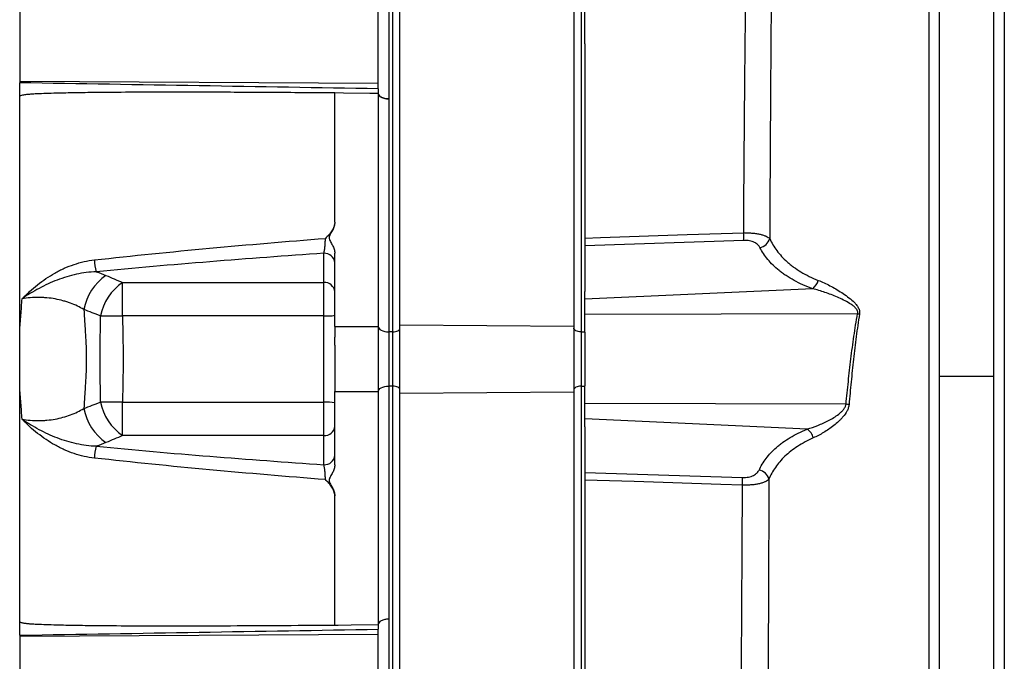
# Model space of a CAD drawing. Header units: millimetres. Extents: x 1593 to 4614, y 2291 to 3744.
# Tile 5 of 10: x 3723 to 4267, y 2777 to 3131. Entities that reach past the tile are written whole.
import ezdxf

# ---------------------------------------------------------------- set-up
doc = ezdxf.new("R2010")
doc.units = ezdxf.units.MM
doc.header["$LTSCALE"] = 2

msp = doc.modelspace()

# ---------------------------------------------------------------- linework, layer by layer
at = {"color": 7, "linetype": 'Continuous', "lineweight": 25}
for p, q in [((3933.05, 2962.52), (3933.05, 3351.52)), ((4029.05, 3350.68), (4029.05, 2961.68)), ((3927.05, 2958.63), (3927.05, 3347.63)), ((3929.05, 2958.63), (3929.05, 3347.63)), ((4033.05, 3347.63), (4033.05, 2958.63)), ((4231.05, 2934.11), (4231.05, 3318.33)), ((4261.05, 2934.11), (4261.05, 3318.33)), ((3921.05, 3095.65), (3921.05, 3225.7)), ((3723.05, 3220.98), (3723.05, 3096.91)), ((3926.84, 3219.07), (3926.84, 3087.2)), ((4035.05, 3117.67), (4035.05, 3188.59)), ((4035.05, 3117.67), (4035.05, 2980.99)), ((3921.05, 3095.65), (3723.05, 3096.91)), ((3723.05, 3096.91), (3723.05, 3096.12)), ((3921.05, 3092.8), (3921.05, 3095.65)), ((3723.05, 2797.95), (3723.05, 3089.31)), ((3897.05, 3019.17), (3897.05, 3090.51)), ((3921.05, 3090.2), (3921.05, 2961.63)), ((3926.84, 3087.2), (3926.84, 2958.64)), ((4122.85, 3009.1), (4035.05, 3006.2)), ((3891.05, 2985.9), (3891.05, 3001.98)), ((3897.05, 2961.63), (3897.05, 3002.05)), ((3779.83, 2985.9), (3891.05, 2985.9)), ((3779.83, 2967.42), (3779.83, 2985.9)), ((3891.05, 2967.42), (3891.05, 2985.9)), ((4160.97, 2982.45), (4035.05, 2976.74)), ((4035.05, 2976.74), (4035.05, 2980.99)), ((4035.05, 2968.21), (4035.05, 2976.74)), ((3891.05, 2967.42), (3779.83, 2967.42)), ((3891.05, 2919.84), (3891.05, 2967.42)), ((4185.76, 2968.62), (4035.05, 2968.21)), ((4035.05, 2958.49), (4035.05, 2968.21)), ((3897.05, 2961.63), (3921.05, 2961.63)), ((3921.05, 2961.63), (3921.05, 2925.63)), ((3926.84, 2958.64), (3926.84, 2928.63)), ((3926.84, 2958.64), (3927.05, 2958.63)), ((3927.05, 2928.63), (3927.05, 2958.63)), ((3929.05, 2958.63), (3927.05, 2958.63)), ((3929.05, 2928.63), (3929.05, 2958.63)), ((3933.05, 2962.52), (4029.05, 2961.68)), ((3933.05, 2924.74), (3933.05, 2962.52)), ((4029.05, 2961.68), (4029.05, 2925.58)), ((4033.05, 2958.63), (4033.05, 2928.63)), ((4033.05, 2958.63), (4035.05, 2958.63)), ((4035.05, 2958.49), (4035.05, 2928.77)), ((4231.05, 2934.11), (4261.05, 2934.11)), ((4231.05, 2526.41), (4231.05, 2934.11)), ((4261.05, 2425.69), (4261.05, 2934.11)), ((3897.05, 2925.63), (3921.05, 2925.63)), ((3897.05, 2885.22), (3897.05, 2925.63)), ((3921.05, 2925.63), (3921.05, 2797.07)), ((3926.84, 2928.63), (3926.84, 2800.07)), ((3926.84, 2928.63), (3927.05, 2928.63)), ((3929.05, 2928.63), (3927.05, 2928.63)), ((3927.05, 2539.63), (3927.05, 2928.63)), ((3929.05, 2539.63), (3929.05, 2928.63)), ((3933.05, 2924.74), (4029.05, 2925.58)), ((4029.05, 2925.58), (4029.05, 2536.58)), ((4033.05, 2928.63), (4035.05, 2928.63)), ((4033.05, 2928.63), (4033.05, 2539.63)), ((4035.05, 2919.05), (4035.05, 2928.77)), ((3933.05, 2535.74), (3933.05, 2924.74)), ((3779.83, 2901.36), (3779.83, 2919.84)), ((3779.83, 2919.84), (3891.05, 2919.84)), ((3891.05, 2901.36), (3891.05, 2919.84)), ((4179.36, 2918.66), (4035.05, 2919.05)), ((4035.05, 2910.53), (4035.05, 2919.05)), ((4157.94, 2904.95), (4035.05, 2910.53)), ((4035.05, 2906.27), (4035.05, 2910.53)), ((4035.05, 2906.27), (4035.05, 2769.59)), ((3891.05, 2901.36), (3779.83, 2901.36)), ((3891.05, 2885.28), (3891.05, 2901.36)), ((4035.05, 2881.06), (4122.2, 2878.19)), ((3897.05, 2796.75), (3897.05, 2868.09)), ((3926.84, 2800.06), (3926.84, 2668.19)), ((3921.05, 2791.61), (3723.05, 2790.35)), ((3723.05, 2791.15), (3723.05, 2790.35)), ((3723.05, 2790.35), (3723.05, 2666.29)), ((3921.05, 2791.61), (3921.05, 2794.46)), ((3921.05, 2661.56), (3921.05, 2791.61))]:
    msp.add_line(p, q, dxfattribs=at)
at = {"color": 7, "linetype": 'Continuous', "lineweight": 25, "flags": 128}
for points in [[(3921.05, 3090.2), (3920.13, 3090.21), (3916.47, 3090.26), (3901.84, 3090.45), (3897.05, 3090.51)], [(3921.05, 3090.2), (3921.16, 3089.63), (3921.48, 3089.08), (3922.02, 3088.57), (3922.73, 3088.12), (3923.61, 3087.74), (3924.61, 3087.46), (3925.7, 3087.28), (3926.84, 3087.2)], [(4035.05, 3010.44), (4043.71, 3010.72), (4091.63, 3012.29), (4122.85, 3013.31)], [(3921.05, 2961.63), (3921.16, 2961.06), (3921.49, 2960.51), (3922.02, 2960), (3922.73, 2959.55), (3923.61, 2959.18), (3924.61, 2958.89), (3925.7, 2958.71), (3926.84, 2958.64)], [(3929.05, 2958.63), (3929.83, 2958.67), (3930.58, 2958.78), (3931.27, 2958.97), (3931.88, 2959.22), (3932.37, 2959.52), (3932.74, 2959.87), (3932.97, 2960.24), (3933.05, 2960.63)], [(4033.05, 2958.63), (4032.27, 2958.67), (4031.52, 2958.78), (4030.83, 2958.97), (4030.22, 2959.22), (4029.72, 2959.52), (4029.35, 2959.87), (4029.12, 2960.24), (4029.05, 2960.63)], [(3921.05, 2925.63), (3921.16, 2926.2), (3921.49, 2926.75), (3922.02, 2927.26), (3922.73, 2927.71), (3923.61, 2928.09), (3924.61, 2928.37), (3925.7, 2928.55), (3926.84, 2928.63)], [(3933.05, 2926.63), (3932.97, 2927.02), (3932.74, 2927.4), (3932.37, 2927.74), (3931.88, 2928.05), (3931.27, 2928.29), (3930.58, 2928.48), (3929.83, 2928.59), (3929.05, 2928.63)], [(4033.05, 2928.63), (4032.27, 2928.59), (4031.52, 2928.48), (4030.83, 2928.29), (4030.22, 2928.05), (4029.72, 2927.74), (4029.35, 2927.4), (4029.12, 2927.02), (4029.05, 2926.63)], [(4122.2, 2873.98), (4110.22, 2874.37), (4062.3, 2875.93), (4035.05, 2876.82)], [(3897.05, 2796.75), (3898.86, 2796.78), (3906.11, 2796.87), (3921.05, 2797.07)], [(3926.84, 2800.06), (3925.7, 2799.99), (3924.61, 2799.8), (3923.61, 2799.52), (3922.73, 2799.15), (3922.02, 2798.7), (3921.48, 2798.19), (3921.16, 2797.64), (3921.05, 2797.06)]]:
    msp.add_lwpolyline(points, dxfattribs=at)
at = {"color": 7, "linetype": 'Continuous', "lineweight": 25}
for centre, radius, start, end in [((4058.04, 3011.2), 64.84, 358.1405, 1.8595), ((4130.83, 3011.75), 6.6, 278.6498, 345.5174), ((3891.42, 2996.35), 5.64, 4.4019, 93.8113), ((3789.56, 2999.19), 25.3, 181.9311, 196.9393), ((3788, 2965.18), 30.11, 125.1318, 168.9316), ((3796.89, 2961.35), 29.89, 124.7971, 168.2058), ((3891.42, 2980.27), 5.64, 4.4019, 93.8113), ((4155.76, 2989.2), 8.52, 307.6816, 345.4111), ((3774.62, 3251.23), 283.85, 268.5891, 271.0524), ((3892.54, 2993.66), 26.28, 266.7386, 279.8714), ((4209.96, 3105.33), 138.83, 259.9614, 260.4084), ((3774.62, 2636.03), 283.85, 88.9476, 91.4109), ((3892.54, 2893.6), 26.28, 80.1286, 93.2614), ((3788, 2922.09), 30.11, 191.0684, 234.8682), ((3796.89, 2925.91), 29.89, 191.7942, 235.2029), ((4169.37, 2819.27), 99.89, 83.2997, 84.2625), ((3891.42, 2906.99), 5.64, 266.1887, 355.5981), ((4153.16, 2898.03), 8.41, 14.1096, 55.3307), ((3789.56, 2888.07), 25.3, 163.0607, 178.0689), ((3891.42, 2890.91), 5.64, 266.1887, 355.5981), ((4130.44, 2875.8), 6.51, 13.1993, 82.2137), ((4057.39, 2876.08), 64.84, 358.1404, 1.8596)]:
    msp.add_arc(centre, radius, start, end, dxfattribs=at)
for centre, major_axis, start_param, end_param in [((-724.23, 2948.83), (24978.42, -377.62), 1.383868, 1.391929), ((-724.23, 2938.44), (24978.42, 377.62), 4.891256, 4.899318)]:
    msp.add_ellipse(centre, major_axis=major_axis, ratio=0.008726, start_param=start_param, end_param=end_param, dxfattribs=at)
for points, knots in [([(4266.78, 3400.19), (4266.78, 3399.51), (4266.78, 3398.04), (4266.78, 3395.25), (4266.78, 3394.64), (4266.78, 3393.33), (4266.78, 3392.63), (4266.78, 3390.38), (4266.78, 3388.7), (4266.78, 3383.11), (4266.78, 3378.67), (4266.78, 3368.37), (4266.77, 3362.52), (4266.77, 3354.3), (4266.77, 3352.61), (4266.77, 3349.13), (4266.77, 3347.35), (4266.77, 3341.89), (4266.77, 3338.08), (4266.77, 3326.21), (4266.77, 3317.68), (4266.77, 3299.42), (4266.77, 3289.69), (4266.77, 3274.21), (4266.77, 3268.9), (4266.77, 3260.7), (4266.77, 3257.93), (4266.77, 3252.32), (4266.77, 3249.47), (4266.77, 3235.12), (4266.77, 3223.21), (4266.77, 3198.55), (4266.77, 3185.8), (4266.77, 3159.45), (4266.77, 3145.85), (4266.77, 3128.32), (4266.77, 3124.79), (4266.77, 3117.67), (4266.77, 3114.09), (4266.77, 3103.33), (4266.77, 3096.11), (4266.77, 3074.3), (4266.77, 3059.57), (4266.77, 3029.74), (4266.77, 3014.64), (4266.77, 2991.7), (4266.77, 2984.01), (4266.77, 2972.39), (4266.77, 2968.5), (4266.77, 2960.73), (4266.77, 2956.84), (4266.77, 2945.2), (4266.77, 2937.46), (4266.77, 2921.99), (4266.77, 2914.27), (4266.77, 2891.16), (4266.77, 2875.81), (4266.77, 2845.21), (4266.77, 2829.96), (4266.77, 2810.98), (4266.77, 2807.18), (4266.77, 2799.63), (4266.77, 2795.87), (4266.77, 2784.65), (4266.77, 2777.23), (4266.77, 2755.21), (4266.77, 2740.81), (4266.77, 2712.56), (4266.77, 2698.72), (4266.78, 2678.36), (4266.78, 2671.65), (4266.78, 2658.37), (4266.78, 2651.78), (4266.78, 2619.54), (4266.78, 2595.69), (4266.78, 2562.75), (4266.78, 2552.24), (4266.77, 2539.71), (4266.77, 2537.24), (4266.77, 2532.35), (4266.77, 2529.93), (4266.77, 2522.8), (4266.77, 2518.21), (4266.77, 2504.91), (4266.77, 2496.67), (4266.77, 2481.45), (4266.77, 2474.46), (4266.77, 2461.72), (4266.77, 2455.98), (4266.77, 2449.6), (4266.77, 2448.36), (4266.77, 2445.98), (4266.77, 2444.84), (4266.77, 2441.54), (4266.77, 2439.52), (4266.77, 2433.99), (4266.77, 2431.01), (4266.78, 2426.36), (4266.78, 2424.69), (4266.78, 2423.68)], [0, 0, 0, 0, 0.03125, 0.03125, 0.039063, 0.039063, 0.046875, 0.046875, 0.0625, 0.0625, 0.09375, 0.09375, 0.125, 0.125, 0.132813, 0.132813, 0.140625, 0.140625, 0.15625, 0.15625, 0.1875, 0.1875, 0.21875, 0.21875, 0.234375, 0.234375, 0.242188, 0.242188, 0.25, 0.25, 0.28125, 0.28125, 0.3125, 0.3125, 0.34375, 0.34375, 0.351563, 0.351563, 0.359375, 0.359375, 0.375, 0.375, 0.40625, 0.40625, 0.4375, 0.4375, 0.453125, 0.453125, 0.460938, 0.460938, 0.46875, 0.46875, 0.484375, 0.484375, 0.5, 0.5, 0.53125, 0.53125, 0.5625, 0.5625, 0.570313, 0.570313, 0.578125, 0.578125, 0.59375, 0.59375, 0.625, 0.625, 0.65625, 0.65625, 0.671875, 0.671875, 0.6875, 0.6875, 0.75, 0.75, 0.78125, 0.78125, 0.789063, 0.789063, 0.796875, 0.796875, 0.8125, 0.8125, 0.84375, 0.84375, 0.875, 0.875, 0.90625, 0.90625, 0.914063, 0.914063, 0.921875, 0.921875, 0.9375, 0.9375, 0.96875, 0.96875, 1, 1, 1, 1]), ([(4225.32, 2531.62), (4225.32, 2537.55), (4225.32, 2543.71), (4225.32, 2553.28), (4225.32, 2556.53), (4225.32, 2563.14), (4225.32, 2566.51), (4225.32, 2583.59), (4225.32, 2597.92), (4225.32, 2627.85), (4225.32, 2643.45), (4225.32, 2667.79), (4225.32, 2676.07), (4225.32, 2688.72), (4225.32, 2692.97), (4225.32, 2699.42), (4225.32, 2701.58), (4225.32, 2705.92), (4225.32, 2708.1), (4225.32, 2727.76), (4225.32, 2745.54), (4225.32, 2781.73), (4225.32, 2800.13), (4225.32, 2828.18), (4225.32, 2837.61), (4225.32, 2851.87), (4225.32, 2856.64), (4225.32, 2866.22), (4225.32, 2871.04), (4225.32, 2895.08), (4225.32, 2914.25), (4225.32, 2952.47), (4225.32, 2971.51), (4225.32, 2999.96), (4225.32, 3009.43), (4225.32, 3023.61), (4225.32, 3028.33), (4225.32, 3035.41), (4225.32, 3037.77), (4225.32, 3042.47), (4225.32, 3044.82), (4225.32, 3065.85), (4225.32, 3084.08), (4225.32, 3119.62), (4225.32, 3136.93), (4225.32, 3162.2), (4225.32, 3170.51), (4225.32, 3180.75), (4225.32, 3182.78), (4225.32, 3186.85), (4225.32, 3188.87), (4225.32, 3194.9), (4225.32, 3198.87), (4225.32, 3218.46), (4225.32, 3233.31), (4225.32, 3261.45), (4225.32, 3274.73), (4225.32, 3290.35), (4225.32, 3293.42), (4225.32, 3297.95), (4225.32, 3299.45), (4225.32, 3302.43), (4225.32, 3303.9), (4225.32, 3311.19), (4225.32, 3316.76), (4225.32, 3322.06)], [0, 0, 0, 0, 0.03125, 0.03125, 0.046875, 0.046875, 0.0625, 0.0625, 0.125, 0.125, 0.1875, 0.1875, 0.21875, 0.21875, 0.234375, 0.234375, 0.242188, 0.242188, 0.25, 0.25, 0.3125, 0.3125, 0.375, 0.375, 0.40625, 0.40625, 0.421875, 0.421875, 0.4375, 0.4375, 0.5, 0.5, 0.5625, 0.5625, 0.59375, 0.59375, 0.609375, 0.609375, 0.617188, 0.617188, 0.625, 0.625, 0.6875, 0.6875, 0.75, 0.75, 0.78125, 0.78125, 0.789062, 0.789062, 0.796875, 0.796875, 0.8125, 0.8125, 0.875, 0.875, 0.9375, 0.9375, 0.953125, 0.953125, 0.960937, 0.960937, 0.96875, 0.96875, 1, 1, 1, 1]), ([(4139.73, 3281.86), (4139.59, 3273.5), (4139.46, 3264.7), (4139.18, 3246.22), (4139.05, 3236.54), (4138.85, 3221.35), (4138.78, 3216.18), (4138.69, 3208.25), (4138.66, 3205.58), (4138.6, 3200.18), (4138.57, 3197.45), (4138.42, 3183.69), (4138.31, 3172.41), (4138.1, 3149.28), (4138, 3137.45), (4137.82, 3113.23), (4137.74, 3100.84), (4137.62, 3081.85), (4137.58, 3075.46), (4137.52, 3065.75), (4137.5, 3062.5), (4137.46, 3055.99), (4137.44, 3052.73), (4137.35, 3036.42), (4137.29, 3023.3), (4137.23, 3010.1)], [0, 0, 0, 0, 0.125, 0.125, 0.25, 0.25, 0.3125, 0.3125, 0.34375, 0.34375, 0.375, 0.375, 0.5, 0.5, 0.625, 0.625, 0.75, 0.75, 0.8125, 0.8125, 0.84375, 0.84375, 0.875, 0.875, 1, 1, 1, 1]), ([(4122.85, 3013.31), (4122.93, 3025.83), (4123.02, 3038.29), (4123.14, 3053.78), (4123.16, 3056.87), (4123.21, 3063.05), (4123.24, 3066.13), (4123.31, 3075.33), (4123.36, 3081.39), (4123.52, 3099.4), (4123.63, 3111.16), (4123.87, 3134.17), (4123.99, 3145.43), (4124.26, 3167.45), (4124.41, 3178.21), (4124.6, 3191.34), (4124.64, 3193.96), (4124.73, 3199.12), (4124.77, 3201.67), (4124.89, 3209.26), (4124.98, 3214.22), (4125.24, 3228.78), (4125.41, 3238.08), (4125.78, 3255.89), (4125.96, 3264.39), (4126.14, 3272.48)], [0, 0, 0, 0, 0.125, 0.125, 0.15625, 0.15625, 0.1875, 0.1875, 0.25, 0.25, 0.375, 0.375, 0.5, 0.5, 0.625, 0.625, 0.65625, 0.65625, 0.6875, 0.6875, 0.75, 0.75, 0.875, 0.875, 1, 1, 1, 1]), ([(3723.05, 3089.31), (3723.05, 3089.63), (3723.05, 3089.95), (3723.05, 3090.6), (3723.05, 3090.94), (3723.05, 3091.6), (3723.05, 3091.92), (3723.05, 3092.56), (3723.05, 3092.88), (3723.05, 3093.49), (3723.05, 3093.79), (3723.05, 3094.35), (3723.05, 3094.62), (3723.05, 3095.36), (3723.05, 3095.78), (3723.05, 3096.12)], [0, 0, 0, 0, 0.125, 0.125, 0.25, 0.25, 0.375, 0.375, 0.5, 0.5, 0.625, 0.625, 0.75, 0.75, 1, 1, 1, 1]), ([(3897.05, 3090.51), (3890.48, 3090.56), (3877.73, 3090.66), (3859.18, 3090.77), (3841.79, 3090.86), (3825.56, 3090.91), (3807.27, 3090.94), (3787.74, 3090.91), (3769.3, 3090.8), (3755.38, 3090.63), (3746.14, 3090.45), (3739.17, 3090.26), (3734.54, 3090.1), (3731.05, 3089.93), (3728.87, 3089.8), (3727.31, 3089.67), (3726.23, 3089.53), (3725.16, 3089.36), (3724.1, 3089.15), (3723.4, 3088.98), (3723.05, 3088.89)], [0, 0, 0, 0, 0.113205, 0.219749, 0.319633, 0.412856, 0.499419, 0.634702, 0.749387, 0.817224, 0.87464, 0.908589, 0.937362, 0.954406, 0.968752, 0.975062, 0.981332, 0.987573, 0.993792, 1, 1, 1, 1]), ([(3921.05, 3092.8), (3921.05, 3092.5), (3921.05, 3092.13), (3921.05, 3091.47), (3921.05, 3091.23), (3921.05, 3090.73), (3921.05, 3090.47), (3921.05, 3090.2)], [0, 0, 0, 0, 0.5, 0.5, 0.75, 0.75, 1, 1, 1, 1]), ([(3926.84, 3087.2), (3926.07, 3087.21), (3925.31, 3087.3), (3923.91, 3087.61), (3923.27, 3087.84), (3922.2, 3088.39), (3921.77, 3088.72), (3921.2, 3089.43), (3921.05, 3089.81), (3921.05, 3090.2)], [0, 0, 0, 0, 0.25, 0.25, 0.5, 0.5, 0.75, 0.75, 1, 1, 1, 1]), ([(3897.05, 3019.17), (3897.05, 3018.33), (3896.89, 3017.5), (3896.32, 3015.86), (3895.92, 3015.08), (3894.96, 3013.59), (3894.4, 3012.87), (3893.48, 3011.85), (3893.17, 3011.51), (3892.52, 3010.85), (3892.19, 3010.53), (3891.85, 3010.21)], [0, 0, 0, 0, 0.25, 0.25, 0.5, 0.5, 0.75, 0.75, 0.875, 0.875, 1, 1, 1, 1]), ([(3897.05, 3019.17), (3897.05, 3018.42), (3896.92, 3017.68), (3896.48, 3016.22), (3896.17, 3015.52), (3895.45, 3014.15), (3895.04, 3013.49), (3894.49, 3012.47), (3894.32, 3012.12), (3894.12, 3011.59), (3894.06, 3011.41), (3893.98, 3011.03), (3893.96, 3010.84), (3893.95, 3010.46), (3893.97, 3010.27), (3894.04, 3009.9), (3894.09, 3009.71), (3894.29, 3009.16), (3894.46, 3008.81), (3895.01, 3007.78), (3895.43, 3007.11), (3896.15, 3005.73), (3896.46, 3005.03), (3896.91, 3003.57), (3897.05, 3002.81), (3897.05, 3002.05)], [0, 0, 0, 0, 0.125, 0.125, 0.25, 0.25, 0.375, 0.375, 0.4375, 0.4375, 0.46875, 0.46875, 0.5, 0.5, 0.53125, 0.53125, 0.5625, 0.5625, 0.625, 0.625, 0.75, 0.75, 0.875, 0.875, 1, 1, 1, 1]), ([(4122.85, 3013.31), (4123.7, 3013.32), (4124.53, 3013.32), (4125.75, 3013.28), (4126.16, 3013.26), (4126.96, 3013.21), (4127.36, 3013.18), (4128.53, 3013.08), (4129.27, 3012.98), (4130.69, 3012.76), (4131.37, 3012.63), (4132.63, 3012.34), (4133.21, 3012.18), (4134.29, 3011.83), (4134.79, 3011.63), (4135.66, 3011.23), (4136.04, 3011.02), (4136.71, 3010.58), (4137, 3010.34), (4137.23, 3010.1)], [0, 0, 0, 0, 0.125, 0.125, 0.1875, 0.1875, 0.25, 0.25, 0.375, 0.375, 0.5, 0.5, 0.625, 0.625, 0.75, 0.75, 0.875, 0.875, 1, 1, 1, 1]), ([(3764.27, 2998.34), (3785.42, 3000.68), (3806.64, 3002.82), (3849.18, 3006.75), (3870.5, 3008.55), (3891.85, 3010.21)], [0, 0, 0, 0, 0.5, 0.5, 1, 1, 1, 1]), ([(3891.05, 3001.98), (3891.1, 3002.18), (3891.15, 3002.41), (3891.25, 3002.92), (3891.3, 3003.21), (3891.4, 3003.82), (3891.44, 3004.15), (3891.53, 3004.85), (3891.57, 3005.22), (3891.65, 3005.98), (3891.68, 3006.37), (3891.74, 3007.16), (3891.77, 3007.56), (3891.83, 3008.73), (3891.85, 3009.51), (3891.85, 3010.21)], [0, 0, 0, 0, 0.125, 0.125, 0.25, 0.25, 0.375, 0.375, 0.5, 0.5, 0.625, 0.625, 0.75, 0.75, 1, 1, 1, 1]), ([(4131.83, 3005.22), (4131.56, 3005.75), (4131.17, 3006.25), (4130.16, 3007.19), (4129.51, 3007.62), (4128.36, 3008.17), (4127.94, 3008.34), (4127.05, 3008.63), (4126.57, 3008.75), (4125.57, 3008.95), (4125.04, 3009.02), (4123.96, 3009.1), (4123.42, 3009.12), (4122.85, 3009.1)], [0, 0, 0, 0, 0.25, 0.25, 0.5, 0.5, 0.625, 0.625, 0.75, 0.75, 0.875, 0.875, 1, 1, 1, 1]), ([(4137.23, 3010.1), (4138.28, 3007.81), (4139.59, 3005.59), (4142.78, 3001.31), (4144.66, 2999.25), (4147.42, 2996.79), (4147.99, 2996.3), (4149.18, 2995.34), (4149.79, 2994.86), (4151.7, 2993.46), (4153.05, 2992.57), (4155.91, 2990.84), (4157.42, 2990.02), (4160.6, 2988.47), (4162.26, 2987.73), (4164.01, 2987.05)], [0, 0, 0, 0, 0.25, 0.25, 0.5, 0.5, 0.5625, 0.5625, 0.625, 0.625, 0.75, 0.75, 0.875, 0.875, 1, 1, 1, 1]), ([(3891.05, 3001.98), (3870.02, 3000.55), (3849.02, 2999.01), (3807.11, 2995.64), (3786.2, 2993.82), (3765.36, 2991.82)], [0, 0, 0, 0, 0.5, 0.5, 1, 1, 1, 1]), ([(4160.97, 2982.45), (4157.21, 2983.79), (4153.8, 2985.32), (4149.17, 2987.84), (4147.71, 2988.73), (4145.63, 2990.11), (4144.96, 2990.58), (4143.66, 2991.53), (4143.03, 2992.01), (4140.01, 2994.45), (4137.95, 2996.49), (4134.43, 3000.74), (4132.98, 3002.94), (4131.83, 3005.22)], [0, 0, 0, 0, 0.25, 0.25, 0.375, 0.375, 0.4375, 0.4375, 0.5, 0.5, 0.75, 0.75, 1, 1, 1, 1]), ([(3724.38, 2976.89), (3724.55, 2977.07), (3724.72, 2977.24), (3725.06, 2977.59), (3725.57, 2978.1), (3726.77, 2979.29), (3727.83, 2980.28), (3729.96, 2982.22), (3731.42, 2983.47), (3735.92, 2987.04), (3739.09, 2989.2), (3743.3, 2991.56), (3744.15, 2992.01), (3745.88, 2992.89), (3746.77, 2993.31), (3749.42, 2994.5), (3751.22, 2995.2), (3756.68, 2997.05), (3760.42, 2997.91), (3764.27, 2998.34)], [0, 0, 0, 0, 0.015625, 0.015625, 0.03125, 0.0625, 0.125, 0.125, 0.25, 0.25, 0.5, 0.5, 0.5625, 0.5625, 0.625, 0.625, 0.75, 0.75, 1, 1, 1, 1]), ([(3765.36, 2991.82), (3761.64, 2991.71), (3757.99, 2991.21), (3752.59, 2990.03), (3750.81, 2989.56), (3747.26, 2988.48), (3745.51, 2987.88), (3740.35, 2985.91), (3737.02, 2984.37), (3732.16, 2981.78), (3730.57, 2980.86), (3728.22, 2979.42), (3727.44, 2978.93), (3726.28, 2978.18), (3725.9, 2977.93), (3725.14, 2977.41), (3724.76, 2977.15), (3724.38, 2976.89)], [0, 0, 0, 0, 0.25, 0.25, 0.375, 0.375, 0.5, 0.5, 0.75, 0.75, 0.875, 0.875, 0.9375, 0.9375, 0.96875, 0.96875, 1, 1, 1, 1]), ([(4164.01, 2987.05), (4166.17, 2986.21), (4168.33, 2985.21), (4172.67, 2982.95), (4174.84, 2981.69), (4178.08, 2979.58), (4179.16, 2978.83), (4181.27, 2977.24), (4182.31, 2976.4), (4183.78, 2975.02), (4184.25, 2974.54), (4185.14, 2973.53), (4185.56, 2972.98), (4186.09, 2972.11), (4186.25, 2971.8), (4186.53, 2971.17), (4186.65, 2970.84), (4186.82, 2970.18), (4186.87, 2969.83), (4186.9, 2969.13), (4186.88, 2968.78), (4186.82, 2968.43)], [0, 0, 0, 0, 0.25, 0.25, 0.5, 0.5, 0.625, 0.625, 0.75, 0.75, 0.8125, 0.8125, 0.875, 0.875, 0.90625, 0.90625, 0.9375, 0.9375, 0.96875, 0.96875, 1, 1, 1, 1]), ([(4185.76, 2968.62), (4185.83, 2968.94), (4185.85, 2969.28), (4185.77, 2969.93), (4185.67, 2970.24), (4185.38, 2970.83), (4185.21, 2971.1), (4184.81, 2971.61), (4184.59, 2971.85), (4183.9, 2972.53), (4183.41, 2972.93), (4182.38, 2973.68), (4181.85, 2974.03), (4180.22, 2975.04), (4179.11, 2975.63), (4176.85, 2976.76), (4175.71, 2977.29), (4172.31, 2978.77), (4170.03, 2979.64), (4165.49, 2981.2), (4163.23, 2981.89), (4160.97, 2982.45)], [0, 0, 0, 0, 0.03125, 0.03125, 0.0625, 0.0625, 0.09375, 0.09375, 0.125, 0.125, 0.1875, 0.1875, 0.25, 0.25, 0.375, 0.375, 0.5, 0.5, 0.75, 0.75, 1, 1, 1, 1]), ([(3723.05, 2958.77), (3723.15, 2960.28), (3723.27, 2961.79), (3723.5, 2964.81), (3723.83, 2969.35), (3724.16, 2973.88), (3724.38, 2976.89)], [0, 0, 0, 0, 0.25, 0.25, 0.5, 1, 1, 1, 1]), ([(3758.45, 2970.96), (3756.19, 2972.31), (3753.74, 2973.49), (3750.42, 2974.72), (3749.74, 2974.95), (3748.37, 2975.39), (3747.66, 2975.6), (3745.52, 2976.19), (3744.07, 2976.51), (3741.13, 2977.05), (3739.63, 2977.25), (3737.36, 2977.47), (3736.6, 2977.52), (3735.06, 2977.6), (3734.28, 2977.62), (3730.41, 2977.65), (3727.37, 2977.4), (3724.38, 2976.89)], [0, 0, 0, 0, 0.25, 0.25, 0.3125, 0.3125, 0.375, 0.375, 0.5, 0.5, 0.625, 0.625, 0.6875, 0.6875, 0.75, 0.75, 1, 1, 1, 1]), ([(3758.45, 2970.96), (3758.6, 2968.69), (3758.82, 2965.27), (3759.05, 2961.86), (3759.2, 2959.59), (3759.28, 2958.45), (3759.63, 2952.76), (3759.79, 2948.2), (3759.79, 2939.07), (3759.63, 2934.51), (3759.28, 2928.82), (3759.2, 2927.68), (3759.05, 2925.41), (3758.97, 2924.27), (3758.75, 2920.86), (3758.6, 2918.58), (3758.45, 2916.31)], [0, 0, 0, 0, 0.125, 0.1875, 0.1875, 0.25, 0.25, 0.5, 0.5, 0.75, 0.75, 0.8125, 0.8125, 0.875, 0.875, 1, 1, 1, 1]), ([(3767.63, 2919.8), (3767.62, 2921.78), (3767.61, 2923.77), (3767.59, 2927.74), (3767.57, 2929.72), (3767.55, 2935.68), (3767.54, 2939.66), (3767.54, 2947.61), (3767.55, 2951.59), (3767.57, 2957.54), (3767.59, 2959.53), (3767.61, 2963.5), (3767.62, 2965.48), (3767.63, 2967.46)], [0, 0, 0, 0, 0.125, 0.125, 0.25, 0.25, 0.5, 0.5, 0.75, 0.75, 0.875, 0.875, 1, 1, 1, 1]), ([(3779.83, 2967.42), (3779.9, 2963.46), (3779.98, 2959.5), (3780.1, 2951.57), (3780.14, 2947.6), (3780.14, 2939.66), (3780.1, 2935.7), (3779.98, 2927.77), (3779.9, 2923.8), (3779.83, 2919.84)], [0, 0, 0, 0, 0.25, 0.25, 0.5, 0.5, 0.75, 0.75, 1, 1, 1, 1]), ([(4179.36, 2918.66), (4179.77, 2922.84), (4180.2, 2927.01), (4181.1, 2935.36), (4181.56, 2939.53), (4182.58, 2947.86), (4183.13, 2952.03), (4184.34, 2960.33), (4185, 2964.48), (4185.76, 2968.62)], [0, 0, 0, 0, 0.25, 0.25, 0.5, 0.5, 0.75, 0.75, 1, 1, 1, 1]), ([(4186.82, 2968.43), (4186.14, 2964.29), (4185.54, 2960.14), (4184.44, 2951.83), (4183.94, 2947.67), (4183.02, 2939.34), (4182.6, 2935.17), (4181.79, 2926.83), (4181.4, 2922.65), (4181.03, 2918.48)], [0, 0, 0, 0, 0.25, 0.25, 0.5, 0.5, 0.75, 0.75, 1, 1, 1, 1]), ([(3897.05, 2961.63), (3897.05, 2961.4), (3897.05, 2960.92), (3897.05, 2960.2), (3897.05, 2959.47), (3897.05, 2958.74), (3897.05, 2957.99), (3897.05, 2957.24), (3897.05, 2956.48), (3897.05, 2955.97), (3897.05, 2955.71)], [0, 0, 0, 0, 0.125008, 0.249885, 0.374695, 0.499504, 0.624374, 0.749371, 0.874559, 1, 1, 1, 1]), ([(3897.05, 2951.27), (3897.05, 2951.52), (3897.05, 2952.02), (3897.05, 2952.77), (3897.05, 2953.51), (3897.05, 2954.25), (3897.05, 2954.98), (3897.05, 2955.47), (3897.05, 2955.71)], [0, 0, 0, 0, 0.166794, 0.333435, 0.5, 0.666565, 0.833206, 1, 1, 1, 1]), ([(3897.05, 2951.27), (3897.05, 2951), (3897.05, 2950.46), (3897.05, 2949.64), (3897.05, 2948.83), (3897.05, 2948.01), (3897.05, 2947.18), (3897.05, 2946.36), (3897.05, 2945.53), (3897.05, 2943.88), (3897.05, 2941.4), (3897.05, 2938.09), (3897.05, 2934.84), (3897.05, 2932.18), (3897.05, 2930.11), (3897.05, 2928.58), (3897.05, 2927.08), (3897.05, 2926.12), (3897.05, 2925.63)], [0, 0, 0, 0, 0.031278, 0.062496, 0.093671, 0.124817, 0.155953, 0.187093, 0.218256, 0.249456, 0.373927, 0.499002, 0.624284, 0.749251, 0.812094, 0.874744, 0.937335, 1, 1, 1, 1]), ([(3724.38, 2910.37), (3724.16, 2913.39), (3723.94, 2916.41), (3723.61, 2920.94), (3723.5, 2922.45), (3723.27, 2925.47), (3723.15, 2926.98), (3723.05, 2928.5)], [0, 0, 0, 0, 0.5, 0.5, 0.75, 0.75, 1, 1, 1, 1]), ([(3724.38, 2910.37), (3727.37, 2909.86), (3730.41, 2909.62), (3734.28, 2909.64), (3735.06, 2909.67), (3736.6, 2909.74), (3737.36, 2909.8), (3739.64, 2910.01), (3741.13, 2910.22), (3744.07, 2910.75), (3745.52, 2911.08), (3748.38, 2911.86), (3749.76, 2912.3), (3753.74, 2913.78), (3756.19, 2914.95), (3758.45, 2916.31)], [0, 0, 0, 0, 0.25, 0.25, 0.3125, 0.3125, 0.375, 0.375, 0.5, 0.5, 0.625, 0.625, 0.75, 0.75, 1, 1, 1, 1]), ([(4157.94, 2904.95), (4159.89, 2905.51), (4161.86, 2906.19), (4164.81, 2907.36), (4165.79, 2907.78), (4167.76, 2908.68), (4168.74, 2909.16), (4170.68, 2910.18), (4171.64, 2910.72), (4173.53, 2911.89), (4174.46, 2912.51), (4175.8, 2913.56), (4176.24, 2913.92), (4177.07, 2914.7), (4177.47, 2915.1), (4178.21, 2915.99), (4178.55, 2916.47), (4179.08, 2917.5), (4179.28, 2918.07), (4179.36, 2918.66)], [0, 0, 0, 0, 0.25, 0.25, 0.375, 0.375, 0.5, 0.5, 0.625, 0.625, 0.75, 0.75, 0.8125, 0.8125, 0.875, 0.875, 0.9375, 0.9375, 1, 1, 1, 1]), ([(4181.03, 2918.48), (4180.97, 2917.83), (4180.84, 2917.21), (4180.45, 2916.01), (4180.2, 2915.42), (4179.32, 2913.75), (4178.6, 2912.75), (4177.41, 2911.34), (4177, 2910.88), (4176.16, 2910.01), (4175.73, 2909.59), (4174.42, 2908.37), (4173.52, 2907.61), (4171.68, 2906.17), (4170.75, 2905.49), (4168.86, 2904.2), (4167.92, 2903.59), (4165.08, 2901.89), (4163.19, 2900.91), (4161.31, 2900.08)], [0, 0, 0, 0, 0.0625, 0.0625, 0.125, 0.125, 0.25, 0.25, 0.3125, 0.3125, 0.375, 0.375, 0.5, 0.5, 0.625, 0.625, 0.75, 0.75, 1, 1, 1, 1]), ([(3764.27, 2888.93), (3760.43, 2889.35), (3756.7, 2890.21), (3751.24, 2892.05), (3749.45, 2892.76), (3746.79, 2893.94), (3745.92, 2894.36), (3744.19, 2895.23), (3743.34, 2895.69), (3739.14, 2898.04), (3735.96, 2900.19), (3731.45, 2903.77), (3729.98, 2905.02), (3727.84, 2906.98), (3727.13, 2907.64), (3726.09, 2908.65), (3725.74, 2908.99), (3725.06, 2909.68), (3724.72, 2910.02), (3724.38, 2910.37)], [0, 0, 0, 0, 0.25, 0.25, 0.375, 0.375, 0.4375, 0.4375, 0.5, 0.5, 0.75, 0.75, 0.875, 0.875, 0.9375, 0.9375, 0.96875, 0.96875, 1, 1, 1, 1]), ([(3765.36, 2895.45), (3761.64, 2895.56), (3757.99, 2896.05), (3752.59, 2897.24), (3750.81, 2897.71), (3747.26, 2898.78), (3745.51, 2899.38), (3740.35, 2901.36), (3737.02, 2902.89), (3732.16, 2905.49), (3730.57, 2906.4), (3728.22, 2907.84), (3727.44, 2908.33), (3726.28, 2909.08), (3725.9, 2909.34), (3725.14, 2909.85), (3724.76, 2910.11), (3724.38, 2910.37)], [0, 0, 0, 0, 0.25, 0.25, 0.375, 0.375, 0.5, 0.5, 0.75, 0.75, 0.875, 0.875, 0.9375, 0.9375, 0.96875, 0.96875, 1, 1, 1, 1]), ([(4131.32, 2882.25), (4132.35, 2884.48), (4133.65, 2886.64), (4136.84, 2890.83), (4138.73, 2892.86), (4141.51, 2895.29), (4142.09, 2895.77), (4143.28, 2896.72), (4143.89, 2897.18), (4145.78, 2898.55), (4147.12, 2899.43), (4151.35, 2901.98), (4154.47, 2903.54), (4157.94, 2904.95)], [0, 0, 0, 0, 0.25, 0.25, 0.5, 0.5, 0.5625, 0.5625, 0.625, 0.625, 0.75, 0.75, 1, 1, 1, 1]), ([(4161.31, 2900.08), (4158.09, 2898.67), (4155.2, 2897.1), (4151.3, 2894.55), (4150.07, 2893.67), (4147.75, 2891.84), (4146.65, 2890.89), (4144.61, 2888.94), (4143.67, 2887.94), (4141.91, 2885.9), (4141.11, 2884.86), (4138.9, 2881.69), (4137.71, 2879.51), (4136.77, 2877.29)], [0, 0, 0, 0, 0.25, 0.25, 0.375, 0.375, 0.5, 0.5, 0.625, 0.625, 0.75, 0.75, 1, 1, 1, 1]), ([(3765.36, 2895.45), (3786.2, 2893.44), (3807.11, 2891.62), (3849.02, 2888.25), (3870.02, 2886.71), (3891.05, 2885.28)], [0, 0, 0, 0, 0.5, 0.5, 1, 1, 1, 1]), ([(3891.85, 2877.05), (3870.5, 2878.71), (3849.18, 2880.51), (3806.64, 2884.45), (3785.42, 2886.59), (3764.27, 2888.93)], [0, 0, 0, 0, 0.5, 0.5, 1, 1, 1, 1]), ([(3891.85, 2877.05), (3891.85, 2877.75), (3891.83, 2878.53), (3891.77, 2879.71), (3891.74, 2880.11), (3891.68, 2880.9), (3891.65, 2881.28), (3891.57, 2882.04), (3891.53, 2882.41), (3891.44, 2883.11), (3891.4, 2883.44), (3891.3, 2884.06), (3891.25, 2884.34), (3891.15, 2884.86), (3891.1, 2885.08), (3891.05, 2885.28)], [0, 0, 0, 0, 0.25, 0.25, 0.375, 0.375, 0.5, 0.5, 0.625, 0.625, 0.75, 0.75, 0.875, 0.875, 1, 1, 1, 1]), ([(3897.05, 2885.22), (3897.05, 2884.46), (3896.92, 2883.72), (3896.48, 2882.27), (3896.17, 2881.57), (3895.45, 2880.2), (3895.04, 2879.53), (3894.49, 2878.51), (3894.32, 2878.17), (3894.12, 2877.63), (3894.06, 2877.45), (3893.98, 2877.08), (3893.96, 2876.88), (3893.95, 2876.5), (3893.97, 2876.32), (3894.04, 2875.94), (3894.09, 2875.75), (3894.29, 2875.21), (3894.46, 2874.86), (3895.01, 2873.83), (3895.43, 2873.16), (3896.15, 2871.78), (3896.46, 2871.08), (3896.91, 2869.62), (3897.05, 2868.86), (3897.05, 2868.09)], [0, 0, 0, 0, 0.125, 0.125, 0.25, 0.25, 0.375, 0.375, 0.4375, 0.4375, 0.46875, 0.46875, 0.5, 0.5, 0.53125, 0.53125, 0.5625, 0.5625, 0.625, 0.625, 0.75, 0.75, 0.875, 0.875, 1, 1, 1, 1]), ([(4122.2, 2878.19), (4122.78, 2878.17), (4123.35, 2878.18), (4124.46, 2878.27), (4125.01, 2878.35), (4126.03, 2878.56), (4126.52, 2878.69), (4127.44, 2879), (4127.86, 2879.17), (4129.03, 2879.75), (4129.68, 2880.21), (4130.69, 2881.18), (4131.06, 2881.7), (4131.32, 2882.25)], [0, 0, 0, 0, 0.125, 0.125, 0.25, 0.25, 0.375, 0.375, 0.5, 0.5, 0.75, 0.75, 1, 1, 1, 1]), ([(3897.05, 2868.09), (3897.05, 2868.93), (3896.89, 2869.76), (3896.32, 2871.4), (3895.92, 2872.18), (3894.96, 2873.67), (3894.4, 2874.39), (3893.48, 2875.42), (3893.17, 2875.75), (3892.52, 2876.41), (3892.19, 2876.74), (3891.85, 2877.05)], [0, 0, 0, 0, 0.25, 0.25, 0.5, 0.5, 0.75, 0.75, 0.875, 0.875, 1, 1, 1, 1]), ([(4136.77, 2877.29), (4136.56, 2877.04), (4136.29, 2876.8), (4135.63, 2876.33), (4135.25, 2876.11), (4134.37, 2875.69), (4133.88, 2875.49), (4132.79, 2875.12), (4132.2, 2874.96), (4130.93, 2874.66), (4130.24, 2874.52), (4128.79, 2874.3), (4128.03, 2874.2), (4126.44, 2874.06), (4125.61, 2874.01), (4123.92, 2873.96), (4123.07, 2873.96), (4122.2, 2873.98)], [0, 0, 0, 0, 0.125, 0.125, 0.25, 0.25, 0.375, 0.375, 0.5, 0.5, 0.625, 0.625, 0.75, 0.75, 0.875, 0.875, 1, 1, 1, 1]), ([(4136.77, 2877.29), (4136.73, 2863.95), (4136.68, 2850.76), (4136.58, 2824.63), (4136.53, 2811.7), (4136.44, 2792.5), (4136.41, 2786.14), (4136.36, 2776.65), (4136.35, 2773.49), (4136.32, 2767.23), (4136.3, 2764.13), (4136.22, 2748.69), (4136.15, 2736.67), (4136.01, 2713.29), (4135.93, 2701.92), (4135.79, 2679.83), (4135.71, 2669.12), (4135.62, 2656.14), (4135.6, 2653.56), (4135.57, 2648.46), (4135.55, 2645.94), (4135.5, 2638.48), (4135.46, 2633.63), (4135.37, 2619.44), (4135.3, 2610.47), (4135.24, 2601.98)], [0, 0, 0, 0, 0.125, 0.125, 0.25, 0.25, 0.3125, 0.3125, 0.34375, 0.34375, 0.375, 0.375, 0.5, 0.5, 0.625, 0.625, 0.75, 0.75, 0.78125, 0.78125, 0.8125, 0.8125, 0.875, 0.875, 1, 1, 1, 1]), ([(4120.34, 2614.93), (4120.41, 2622.98), (4120.49, 2631.47), (4120.6, 2644.88), (4120.64, 2649.46), (4120.7, 2656.51), (4120.73, 2658.88), (4120.77, 2663.69), (4120.79, 2666.12), (4120.9, 2678.33), (4120.99, 2688.42), (4121.16, 2709.19), (4121.25, 2719.87), (4121.42, 2741.84), (4121.5, 2753.13), (4121.62, 2770.52), (4121.66, 2776.4), (4121.74, 2788.3), (4121.77, 2794.28), (4121.88, 2812.33), (4121.95, 2824.48), (4122.08, 2849.04), (4122.14, 2861.45), (4122.2, 2873.98)], [0, 0, 0, 0, 0.125, 0.125, 0.1875, 0.1875, 0.21875, 0.21875, 0.25, 0.25, 0.375, 0.375, 0.5, 0.5, 0.625, 0.625, 0.6875, 0.6875, 0.75, 0.75, 0.875, 0.875, 1, 1, 1, 1]), ([(3723.05, 2798.37), (3723.3, 2798.31), (3723.8, 2798.18), (3724.55, 2798.02), (3725.31, 2797.88), (3726.08, 2797.76), (3726.85, 2797.65), (3727.62, 2797.57), (3728.54, 2797.49), (3729.63, 2797.42), (3730.93, 2797.35), (3732.36, 2797.27), (3735.01, 2797.15), (3739.17, 2797), (3746.14, 2796.81), (3755.37, 2796.64), (3769.3, 2796.47), (3787.74, 2796.35), (3810.84, 2796.32), (3836.94, 2796.38), (3865.92, 2796.52), (3886.31, 2796.67), (3897.05, 2796.75)], [0, 0, 0, 0, 0.004435, 0.008873, 0.01332, 0.017777, 0.022249, 0.026739, 0.031249, 0.038065, 0.045568, 0.053756, 0.062632, 0.091402, 0.125348, 0.182765, 0.250607, 0.365294, 0.500581, 0.648552, 0.815025, 1, 1, 1, 1]), ([(3723.05, 2791.15), (3723.05, 2791.48), (3723.05, 2791.9), (3723.05, 2792.9), (3723.05, 2793.46), (3723.05, 2794.69), (3723.05, 2795.33), (3723.05, 2796.66), (3723.05, 2797.32), (3723.05, 2797.95)], [0, 0, 0, 0, 0.25, 0.25, 0.5, 0.5, 0.75, 0.75, 1, 1, 1, 1]), ([(3926.84, 2800.07), (3926.07, 2800.05), (3925.31, 2799.96), (3923.91, 2799.65), (3923.27, 2799.43), (3922.2, 2798.88), (3921.77, 2798.55), (3921.2, 2797.84), (3921.05, 2797.45), (3921.05, 2797.07)], [0, 0, 0, 0, 0.25, 0.25, 0.5, 0.5, 0.75, 0.75, 1, 1, 1, 1]), ([(3921.05, 2797.06), (3921.05, 2796.52), (3921.05, 2796.02), (3921.05, 2795.36), (3921.05, 2795.16), (3921.05, 2794.78), (3921.05, 2794.61), (3921.05, 2794.46)], [0, 0, 0, 0, 0.5, 0.5, 0.75, 0.75, 1, 1, 1, 1])]:
    msp.add_open_spline(points, degree=3, knots=knots, dxfattribs=at)
for points in [[(3921.05, 3090.2), (3921.05, 3090.2), (3921.05, 3090.2), (3921.05, 3090.2)], [(3926.84, 3087.2), (3926.84, 3087.2), (3926.84, 3087.2), (3926.84, 3087.2)], [(3765.36, 2991.82), (3767.2, 2991.2), (3768.97, 2990.52), (3770.67, 2989.8)], [(3770.67, 2989.8), (3773.73, 2988.5), (3776.79, 2987.2), (3779.83, 2985.9)], [(3767.63, 2967.46), (3764.57, 2968.62), (3761.51, 2969.79), (3758.45, 2970.96)], [(3758.45, 2916.31), (3761.51, 2917.48), (3764.57, 2918.64), (3767.63, 2919.8)], [(3779.83, 2901.36), (3776.79, 2900.06), (3773.73, 2898.76), (3770.67, 2897.46)], [(3770.67, 2897.46), (3768.97, 2896.74), (3767.2, 2896.07), (3765.36, 2895.45)], [(3921.05, 2797.07), (3921.05, 2797.07), (3921.05, 2797.07), (3921.05, 2797.06)], [(3926.84, 2800.07), (3926.84, 2800.06), (3926.84, 2800.06), (3926.84, 2800.06)]]:
    msp.add_open_spline(points, degree=3, dxfattribs=at)

doc.saveas('drawing.dxf')
